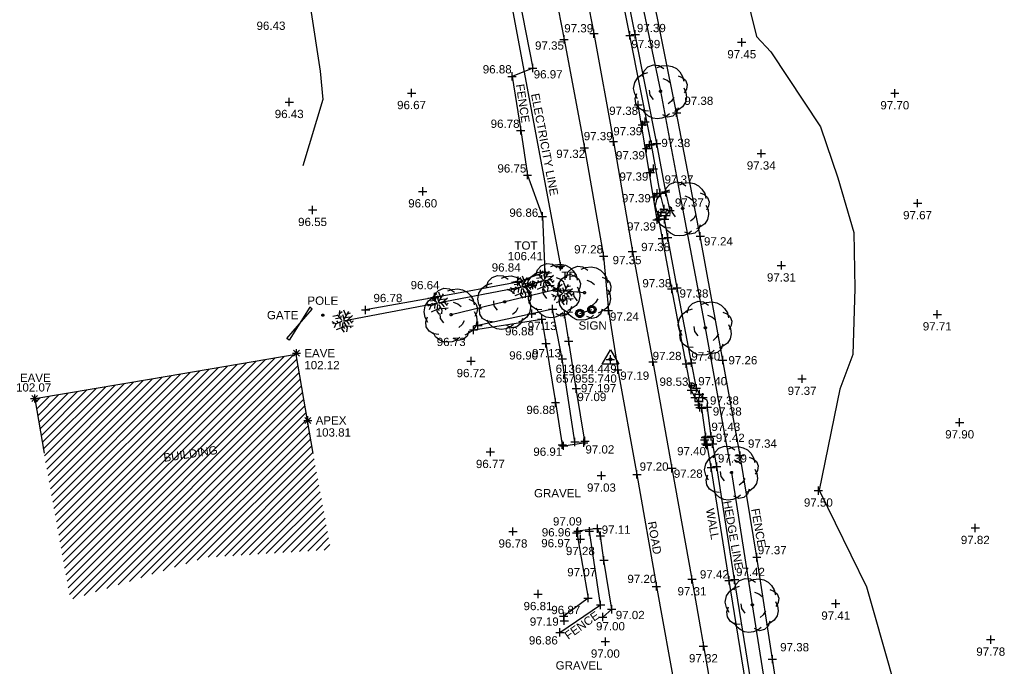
# Model space of a CAD drawing. Header units: metres. Extents: x 610185 to 614128, y 655663 to 660921.
# Tile 83 of 94: x 613581 to 613670, y 657928 to 657987. Entities that reach past the tile are written whole.
import ezdxf
from ezdxf.enums import TextEntityAlignment as Align

# ---------------------------------------------------------------- set-up
doc = ezdxf.new("R2010")
doc.units = ezdxf.units.M
doc.header["$MEASUREMENT"] = 0
doc.linetypes.add('CENTER', pattern=[50.8, 31.75, -6.35, 6.35, -6.35])
doc.linetypes.add('DASHED', pattern=[19.05, 12.7, -6.35])
for name, color, linetype in [('3D_FENCE_ELEVATION', 7, 'Continuous'), ('3D_FENCE_LINE', 7, 'FENCELINE1'), ('3D_FENCE_SYMBOL', 7, 'Continuous'), ('3D_WALL_ELEVATION', 7, 'Continuous'), ('3D_WALL_LINE', 7, 'Continuous'), ('3D_WALL_SYMBOL', 7, 'Continuous'), ('APEX_CODE', 251, 'Continuous'), ('APEX_ELEVATION', 251, 'Continuous'), ('APEX_SYMBOL', 251, 'Continuous'), ('BUILDING_HATCH', 252, 'Continuous'), ('BUILDING_LINE', 7, 'Continuous'), ('CONTOUR_ELEVATION', 56, 'Continuous'), ('CONTOUR_MJR', 34, 'Continuous'), ('CONTOUR_MNR', 53, 'Continuous'), ('CONTOUR_SYMBOL', 56, 'Continuous'), ('CONTROL_SYMBOL', 1, 'Continuous'), ('CONTROL_XYZ', 1, 'Continuous'), ('DETAIL', 251, 'Continuous'), ('DETAIL_DES', 250, 'Continuous'), ('FBED_ELEVATION', 255, 'Continuous'), ('FBED_LINE', 34, 'Continuous'), ('FBED_SYMBOL', 34, 'Continuous'), ('FENCE_LINE', 7, 'FENCELINE1'), ('FENCE_SYMBOL', 7, 'Continuous'), ('GATE_CODE', 251, 'Continuous'), ('GATE_SYMBOL', 251, 'Continuous'), ('HEDGE_LINE', 93, 'Continuous'), ('HEDGE_SYMBOL', 93, 'Continuous'), ('HELP_POINT', 250, 'Continuous'), ('METAL_SPOTHEIGHT_ELEVATION', 250, 'Continuous'), ('METAL_SPOTHEIGHT_SYMBOL', 250, 'Continuous'), ('OVERHEAD_WIRE_LINE', 20, 'OVERHEADWIRE'), ('OVERHEAD_WIRE_SYMBOL', 20, 'CENTER'), ('POLE_CODE', 251, 'Continuous'), ('POLE_SYMBOL', 251, 'Continuous'), ('ROAD_ELEVATION', 7, 'Continuous'), ('ROAD_LINE', 7, 'Continuous'), ('ROAD_SYMBOL', 7, 'Continuous'), ('SIGN_CODE', 251, 'Continuous'), ('SIGN_LINE', 251, 'Continuous'), ('SIGN_SYMBOL', 251, 'Continuous'), ('TELEGRAPH_POLE_CODE', 252, 'Continuous'), ('TELEGRAPH_POLE_SYMBOL', 252, 'Continuous'), ('TEXTS', 7, 'Continuous'), ('TOP_OF_TREE_CODE', 93, 'Continuous'), ('TOP_OF_TREE_SYMBOL', 93, 'Continuous'), ('TOP_OF_WALL_ELEVATION', 211, 'Continuous'), ('TOT_ELEVATION', 255, 'Continuous'), ('TREELINE_LINE', 93, 'DASHED'), ('TREELINE_SYMBOL', 93, 'Continuous'), ('UNDERSIDE_OF_EAVE_CODE', 252, 'Continuous'), ('UNDERSIDE_OF_EAVE_ELEVATION', 252, 'Continuous'), ('UNDERSIDE_OF_EAVE_SYMBOL', 252, 'Continuous'), ('WALL_TOP_SYMBOL', 211, 'Continuous'), ('WHITE_LINE_DASHED_ELEVATION', 254, 'Continuous'), ('WHITE_LINE_DASHED_LINE', 254, 'DASHED'), ('WHITE_LINE_DASHED_SYMBOL', 254, 'Continuous'), ('YELLOW_LINE_SOLID_ELEVATION', 41, 'Continuous'), ('YELLOW_LINE_SOLID_LINE', 41, 'Continuous'), ('YELLOW_LINE_SOLID_SYMBOL', 41, 'Continuous')]:
    doc.layers.add(name, color=color, linetype=linetype)
doc.styles.add('REGULAR', font='swissl.ttf')
doc.linetypes.add('FENCELINE1', pattern='A,6.35,-2.54,[133,ltypeshp.shx,S=2.54,R=0,X=-2.54,Y=0],-2.54,25.4', length=36.83)
doc.linetypes.add('OVERHEADWIRE', pattern='A,17,-1.387305,["OHW",REGULAR,S=1,R=0,X=0,Y=-0.5],-4.612695,17', length=40)

# ---------------------------------------------------------------- blocks, each defined once
blk = doc.blocks.new('S061')
at = {"color": 0, "linetype": 'Continuous'}
for p, q in [((-0.5, 0), (0.5, 0)), ((0, -0.5), (0, 0.5))]:
    blk.add_line(p, q, dxfattribs=at)
blk = doc.blocks.new('092')
at = {"color": 0, "linetype": 'Continuous'}
for p, q in [((-0.17, 0.18), (-0.15, 0.48)), ((0.14, 0.24), (0.04, 0.5)), ((-0.23, 0.25), (-0.46, 0.21)), ((-0.13, 0.13), (-0.34, 0.1)), ((-0.2, -0.08), (-0.28, 0.01)), ((-0.04, 0.03), (-0.26, 0.29)), ((-0.16, 0.35), (-0.04, 0.44)), ((-0.1, 0.1), (-0.09, 0.24)), ((0.05, 0.08), (-0.01, 0.28)), ((0.03, 0.05), (0.26, 0.43)), ((0.06, 0), (0.37, 0.07)), ((0.1, 0.17), (0.33, 0.2)), ((0.14, 0.02), (0.28, -0.16)), ((0.2, 0.33), (0.34, 0.37)), ((0.2, 0.04), (0.43, 0.25)), ((0.28, 0.05), (0.42, -0.1)), ((0.37, -0.05), (0.47, 0.01)), ((-0.32, -0.12), (-0.5, -0.03)), ((-0.4, -0.08), (-0.46, -0.13)), ((-0.32, -0.12), (-0.4, -0.3)), ((-0.05, -0.02), (-0.32, -0.12)), ((-0.04, -0.29), (-0.31, -0.4)), ((-0.14, -0.06), (-0.15, -0.24)), ((-0.01, -0.06), (-0.05, -0.36)), ((-0.05, -0.36), (0.05, -0.5)), ((-0.03, -0.21), (0.06, -0.33)), ((0.04, -0.05), (0.18, -0.3)), ((0.09, -0.14), (0.08, -0.25)), ((0.14, -0.23), (0.46, -0.21)), ((0.18, -0.3), (0.16, -0.48)), ((0.31, -0.22), (0.36, -0.3))]:
    blk.add_line(p, q, dxfattribs=at)
blk = doc.blocks.new('046')
at = {"color": 0}
for p, q in [((-0.5, 0), (-0.48, 0.13)), ((-0.48, -0.13), (-0.5, 0)), ((-0.48, 0.13), (-0.43, 0.25)), ((-0.43, 0.25), (-0.35, 0.35)), ((-0.35, 0.35), (-0.25, 0.43)), ((-0.25, 0.43), (-0.13, 0.48)), ((-0.13, 0.48), (0, 0.5)), ((-0.08, 0), (0.06, 0.06)), ((-0.08, 0), (-0.07, 0.03)), ((-0.07, -0.03), (-0.08, 0)), ((0.08, 0), (-0.08, 0)), ((0.06, -0.06), (-0.08, 0)), ((-0.07, 0.03), (-0.06, 0.06)), ((0, 0.08), (-0.06, -0.06)), ((-0.06, 0.06), (-0.03, 0.07)), ((0, -0.08), (-0.06, 0.06)), ((-0.06, 0.06), (0.06, 0.06)), ((-0.06, -0.06), (-0.06, 0.06)), ((-0.06, 0.06), (0.08, 0)), ((0.08, 0), (-0.06, -0.06)), ((-0.03, 0.07), (0, 0.08)), ((0, 0.5), (0.13, 0.48)), ((0, 0.08), (0.03, 0.07)), ((0, -0.08), (0, 0.08)), ((0.06, -0.06), (0, 0.08)), ((0.06, 0.06), (0, -0.08)), ((0.03, 0.07), (0.06, 0.06)), ((0.06, 0.06), (0.07, 0.03)), ((0.06, 0.06), (0.06, -0.06)), ((0.07, 0.03), (0.08, 0)), ((0.08, 0), (0.07, -0.03)), ((0.13, 0.48), (0.25, 0.43)), ((0.25, 0.43), (0.35, 0.35)), ((0.35, 0.35), (0.43, 0.25)), ((0.43, 0.25), (0.48, 0.13)), ((0.48, 0.13), (0.5, 0)), ((0.5, 0), (0.48, -0.13)), ((-0.43, -0.25), (-0.48, -0.13)), ((-0.35, -0.35), (-0.43, -0.25)), ((-0.25, -0.43), (-0.35, -0.35)), ((-0.13, -0.48), (-0.25, -0.43)), ((0, -0.5), (-0.13, -0.48)), ((-0.06, -0.06), (-0.07, -0.03)), ((-0.03, -0.07), (-0.06, -0.06)), ((-0.06, -0.06), (0.06, -0.06)), ((0, -0.08), (-0.03, -0.07)), ((0.03, -0.07), (0, -0.08)), ((0.13, -0.48), (0, -0.5)), ((0.06, -0.06), (0.03, -0.07)), ((0.07, -0.03), (0.06, -0.06)), ((0.25, -0.43), (0.13, -0.48)), ((0.35, -0.35), (0.25, -0.43)), ((0.43, -0.25), (0.35, -0.35)), ((0.48, -0.13), (0.43, -0.25))]:
    blk.add_line(p, q, dxfattribs=at)
blk = doc.blocks.new('GATE2')
at = {"color": 0, "linetype": 'Continuous'}
for p, q in [((-0.04, 0.5), (0.04, -0.5)), ((-0.04, -0.5), (0.04, 0.5)), ((0.04, 0.5), (-0.04, 0.5)), ((0.04, -0.5), (-0.04, -0.5))]:
    blk.add_line(p, q, dxfattribs=at)
blk = doc.blocks.new('019')
at = {"color": 0, "linetype": 'Continuous'}
for p, q in [((-0.33, 0.27), (-0.3, 0.37)), ((-0.3, 0.37), (-0.23, 0.44)), ((-0.23, 0.44), (-0.13, 0.48)), ((-0.13, 0.48), (-0.03, 0.47)), ((-0.06, 0.43), (0.02, 0.46)), ((-0.03, 0.47), (0.06, 0.41)), ((0.02, 0.46), (0.12, 0.47)), ((0.12, 0.47), (0.21, 0.45)), ((0.21, 0.45), (0.29, 0.41)), ((0.29, 0.41), (0.35, 0.35)), ((-0.47, 0.16), (-0.41, 0.25)), ((-0.41, 0.25), (-0.33, 0.31)), ((-0.33, 0.31), (-0.23, 0.34)), ((0.04, 0.23), (0.12, 0.2)), ((0.12, 0.2), (0.18, 0.15)), ((0.32, 0.28), (0.39, 0.25)), ((0.35, 0.35), (0.4, 0.27)), ((0.39, 0.25), (0.45, 0.2)), ((0.4, 0.27), (0.42, 0.18)), ((0.45, 0.2), (0.48, 0.12)), ((-0.49, 0.05), (-0.47, 0.16)), ((-0.47, -0.05), (-0.49, 0.05)), ((-0.19, -0.07), (-0.2, 0.02)), ((0.42, 0.06), (0.46, -0.02)), ((0.47, 0.04), (0.43, -0.03)), ((0.48, 0.12), (0.47, 0.04)), ((-0.42, -0.14), (-0.47, -0.05)), ((-0.46, -0.13), (-0.43, -0.04)), ((-0.45, -0.22), (-0.46, -0.13)), ((-0.13, -0.15), (-0.19, -0.07)), ((0.24, -0.11), (0.2, -0.18)), ((0.47, -0.11), (0.45, -0.2)), ((0.46, -0.02), (0.47, -0.11)), ((-0.4, -0.3), (-0.45, -0.22)), ((-0.32, -0.35), (-0.4, -0.3)), ((-0.28, -0.4), (-0.32, -0.33)), ((-0.22, -0.36), (-0.32, -0.35)), ((0.2, -0.18), (0.14, -0.23)), ((0.33, -0.33), (0.25, -0.37)), ((0.32, -0.3), (0.29, -0.39)), ((0.4, -0.28), (0.33, -0.33)), ((0.45, -0.2), (0.4, -0.28)), ((-0.22, -0.45), (-0.28, -0.4)), ((-0.14, -0.49), (-0.22, -0.45)), ((-0.06, -0.5), (-0.14, -0.49)), ((0.02, -0.49), (-0.06, -0.5)), ((0.1, -0.46), (0.02, -0.49)), ((0.13, -0.47), (0.04, -0.43)), ((0.16, -0.41), (0.1, -0.46)), ((0.22, -0.45), (0.13, -0.47)), ((0.29, -0.39), (0.22, -0.45))]:
    blk.add_line(p, q, dxfattribs=at)
blk = doc.blocks.new('S028')
at = {"color": 0, "linetype": 'Continuous'}
for p, q in [((-0.5, 0), (-0.48, 0.13)), ((-0.48, -0.13), (-0.5, 0)), ((-0.48, 0.13), (-0.43, 0.25)), ((-0.43, 0.25), (-0.35, 0.35)), ((-0.35, 0.35), (-0.25, 0.43)), ((-0.25, 0.43), (-0.13, 0.48)), ((-0.13, 0.48), (0, 0.5)), ((0, 0.5), (0.13, 0.48)), ((0.13, 0.48), (0.25, 0.43)), ((0.25, 0.43), (0.35, 0.35)), ((0.35, 0.35), (0.43, 0.25)), ((0.43, 0.25), (0.48, 0.13)), ((0.48, 0.13), (0.5, 0)), ((0.5, 0), (0.48, -0.13)), ((-0.43, -0.25), (-0.48, -0.13)), ((-0.35, -0.35), (-0.43, -0.25)), ((-0.25, -0.43), (-0.35, -0.35)), ((-0.13, -0.48), (-0.25, -0.43)), ((0, -0.5), (-0.13, -0.48)), ((0.13, -0.48), (0, -0.5)), ((0.25, -0.43), (0.13, -0.48)), ((0.35, -0.35), (0.25, -0.43)), ((0.43, -0.25), (0.35, -0.35)), ((0.48, -0.13), (0.43, -0.25))]:
    blk.add_line(p, q, dxfattribs=at)
blk = doc.blocks.new('S031')
at = {"color": 0}
for p, q in [((-0.5, 0), (-0.48, 0.13)), ((-0.48, -0.13), (-0.5, 0)), ((-0.48, 0.13), (-0.43, 0.25)), ((-0.43, 0.25), (-0.35, 0.35)), ((-0.35, 0.35), (-0.25, 0.43)), ((-0.3, 0), (-0.28, 0.11)), ((-0.28, -0.11), (-0.3, 0)), ((-0.28, 0.11), (-0.21, 0.21)), ((-0.25, 0.43), (-0.13, 0.48)), ((-0.21, 0.21), (-0.11, 0.28)), ((-0.13, 0.48), (0, 0.5)), ((-0.11, 0.28), (0, 0.3)), ((0, 0.5), (0.13, 0.48)), ((0, 0.3), (0.11, 0.28)), ((0.11, 0.28), (0.21, 0.21)), ((0.13, 0.48), (0.25, 0.43)), ((0.21, 0.21), (0.28, 0.11)), ((0.25, 0.43), (0.35, 0.35)), ((0.28, 0.11), (0.3, 0)), ((0.3, 0), (0.28, -0.11)), ((0.35, 0.35), (0.43, 0.25)), ((0.43, 0.25), (0.48, 0.13)), ((0.48, 0.13), (0.5, 0)), ((0.5, 0), (0.48, -0.13)), ((-0.43, -0.25), (-0.48, -0.13)), ((-0.35, -0.35), (-0.43, -0.25)), ((-0.25, -0.43), (-0.35, -0.35)), ((-0.21, -0.21), (-0.28, -0.11)), ((-0.13, -0.48), (-0.25, -0.43)), ((-0.11, -0.28), (-0.21, -0.21)), ((0, -0.5), (-0.13, -0.48)), ((0, -0.3), (-0.11, -0.28)), ((0.11, -0.28), (0, -0.3)), ((0.13, -0.48), (0, -0.5)), ((0.21, -0.21), (0.11, -0.28)), ((0.25, -0.43), (0.13, -0.48)), ((0.28, -0.11), (0.21, -0.21)), ((0.35, -0.35), (0.25, -0.43)), ((0.43, -0.25), (0.35, -0.35)), ((0.48, -0.13), (0.43, -0.25))]:
    blk.add_line(p, q, dxfattribs=at)
blk = doc.blocks.new('065')
at = {"color": 0, "linetype": 'Continuous'}
for p, q in [((-0.5, 0), (0.5, 0)), ((-0.35, -0.35), (0.35, 0.35)), ((-0.35, 0.35), (0.35, -0.35)), ((0, -0.5), (0, 0.5))]:
    blk.add_line(p, q, dxfattribs=at)
blk = doc.blocks.new('044')
at = {"color": 0, "linetype": 'Continuous'}
for p, q in [((-0.5, 0), (-0.48, 0.13)), ((-0.48, -0.13), (-0.5, 0)), ((-0.48, 0.13), (-0.43, 0.25)), ((-0.43, 0.25), (-0.35, 0.35)), ((-0.4, 0.03), (-0.37, 0.16)), ((-0.39, -0.1), (-0.4, 0.03)), ((-0.37, 0.16), (-0.29, 0.27)), ((-0.35, 0.35), (-0.25, 0.43)), ((-0.3, 0), (-0.28, 0.11)), ((-0.28, -0.11), (-0.3, 0)), ((-0.29, 0.27), (-0.19, 0.35)), ((-0.28, 0.11), (-0.21, 0.21)), ((-0.25, 0.43), (-0.13, 0.48)), ((-0.21, 0.21), (-0.11, 0.28)), ((-0.19, 0.35), (-0.07, 0.39)), ((-0.13, 0.48), (0, 0.5)), ((-0.11, 0.28), (0, 0.3)), ((-0.07, 0.39), (0.07, 0.39)), ((0, 0.5), (0.13, 0.48)), ((0, 0.3), (0.11, 0.28)), ((0.07, 0.39), (0.19, 0.35)), ((0.11, 0.28), (0.21, 0.21)), ((0.13, 0.48), (0.25, 0.43)), ((0.19, 0.35), (0.29, 0.27)), ((0.21, 0.21), (0.28, 0.11)), ((0.25, 0.43), (0.35, 0.35)), ((0.28, 0.11), (0.3, 0)), ((0.3, 0), (0.28, -0.11)), ((0.29, 0.27), (0.37, 0.16)), ((0.35, 0.35), (0.43, 0.25)), ((0.37, 0.16), (0.4, 0.03)), ((0.4, 0.03), (0.39, -0.1)), ((0.43, 0.25), (0.48, 0.13)), ((0.48, 0.13), (0.5, 0)), ((0.5, 0), (0.48, -0.13)), ((-0.43, -0.25), (-0.48, -0.13)), ((-0.35, -0.35), (-0.43, -0.25)), ((-0.33, -0.22), (-0.39, -0.1)), ((-0.25, -0.43), (-0.35, -0.35)), ((-0.25, -0.32), (-0.33, -0.22)), ((-0.21, -0.21), (-0.28, -0.11)), ((-0.13, -0.38), (-0.25, -0.32)), ((-0.13, -0.48), (-0.25, -0.43)), ((-0.11, -0.28), (-0.21, -0.21)), ((0, -0.4), (-0.13, -0.38)), ((0, -0.5), (-0.13, -0.48)), ((0, -0.3), (-0.11, -0.28)), ((0.11, -0.28), (0, -0.3)), ((0.13, -0.38), (0, -0.4)), ((0.13, -0.48), (0, -0.5)), ((0.21, -0.21), (0.11, -0.28)), ((0.25, -0.32), (0.13, -0.38)), ((0.25, -0.43), (0.13, -0.48)), ((0.28, -0.11), (0.21, -0.21)), ((0.33, -0.22), (0.25, -0.32)), ((0.35, -0.35), (0.25, -0.43)), ((0.39, -0.1), (0.33, -0.22)), ((0.43, -0.25), (0.35, -0.35)), ((0.48, -0.13), (0.43, -0.25))]:
    blk.add_line(p, q, dxfattribs=at)
blk = doc.blocks.new('042')
at = {"color": 0, "linetype": 'Continuous'}
for p, q in [((-0.5, 0), (-0.48, 0.13)), ((-0.48, -0.13), (-0.5, 0)), ((-0.5, 0), (0.5, 0)), ((-0.48, 0.13), (-0.43, 0.25)), ((-0.43, 0.25), (-0.35, 0.35)), ((-0.35, 0.35), (-0.25, 0.43)), ((-0.25, 0.43), (-0.13, 0.48)), ((-0.13, 0.48), (0, 0.5)), ((0, 0.5), (0.13, 0.48)), ((0, -0.5), (0, 0.5)), ((0.13, 0.48), (0.25, 0.43)), ((0.25, 0.43), (0.35, 0.35)), ((0.35, 0.35), (0.43, 0.25)), ((0.43, 0.25), (0.48, 0.13)), ((0.48, 0.13), (0.5, 0)), ((0.5, 0), (0.48, -0.13)), ((-0.43, -0.25), (-0.48, -0.13)), ((-0.35, -0.35), (-0.43, -0.25)), ((-0.25, -0.43), (-0.35, -0.35)), ((-0.13, -0.48), (-0.25, -0.43)), ((0, -0.5), (-0.13, -0.48)), ((0.13, -0.48), (0, -0.5)), ((0.25, -0.43), (0.13, -0.48)), ((0.35, -0.35), (0.25, -0.43)), ((0.43, -0.25), (0.35, -0.35)), ((0.48, -0.13), (0.43, -0.25))]:
    blk.add_line(p, q, dxfattribs=at)
blk = doc.blocks.new('HEDGE')
at = {"layer": 'TEXTS', "linetype": 'Continuous', "style": 'REGULAR'}
blk.add_text('HEDGE LINE', height=0.75, rotation=12.74869, dxfattribs=at).set_placement((-2.911, -0.968, 94.62))
blk = doc.blocks.new('FENCE')
at = {"layer": 'TEXTS', "linetype": 'Continuous', "style": 'REGULAR'}
blk.add_text('FENCE', height=0.75, rotation=27.42149, dxfattribs=at).set_placement((-1.37, -1.098, 94.62))
blk = doc.blocks.new('036')
at = {"color": 0, "linetype": 'Continuous'}
for p, q in [((-0.5, -0.29), (0, 0.58)), ((-0.08, 0), (0.06, 0.06)), ((-0.08, 0), (-0.07, 0.03)), ((-0.07, -0.03), (-0.08, 0)), ((0.08, 0), (-0.08, 0)), ((0.06, -0.06), (-0.08, 0)), ((-0.07, 0.03), (-0.06, 0.06)), ((0, 0.08), (-0.06, -0.06)), ((-0.06, 0.06), (-0.03, 0.07)), ((0, -0.08), (-0.06, 0.06)), ((-0.06, 0.06), (0.06, 0.06)), ((-0.06, -0.06), (-0.06, 0.06)), ((-0.06, 0.06), (0.08, 0)), ((0.08, 0), (-0.06, -0.06)), ((-0.03, 0.07), (0, 0.08)), ((0, 0.58), (0.5, -0.29)), ((0, 0.08), (0.03, 0.07)), ((0, -0.08), (0, 0.08)), ((0.06, -0.06), (0, 0.08)), ((0.06, 0.06), (0, -0.08)), ((0.03, 0.07), (0.06, 0.06)), ((0.06, 0.06), (0.07, 0.03)), ((0.06, 0.06), (0.06, -0.06)), ((0.07, 0.03), (0.08, 0)), ((0.08, 0), (0.07, -0.03)), ((0.5, -0.29), (-0.5, -0.29)), ((-0.06, -0.06), (-0.07, -0.03)), ((-0.03, -0.07), (-0.06, -0.06)), ((-0.06, -0.06), (0.06, -0.06)), ((0, -0.08), (-0.03, -0.07)), ((0.03, -0.07), (0, -0.08)), ((0.06, -0.06), (0.03, -0.07)), ((0.07, -0.03), (0.06, -0.06))]:
    blk.add_line(p, q, dxfattribs=at)

msp = doc.modelspace()

# ---------------------------------------------------------------- hatches: boundary and pattern name
at = {"layer": 'BUILDING_HATCH'}
h = msp.add_hatch(dxfattribs=at)
h.set_pattern_fill('ANSI31', color=256, scale=4)
h.paths.add_polyline_path([(613585.454, 657933.932), (613583.066, 657947.21), (613582.233, 657952.14), (613592.824, 657953.929), (613605.924, 657956.181), (613607.477, 657947.181), (613609.08, 657938.466), (613597.833, 657937.779)])
h.paths.add_polyline_path([(613593.802, 657946.187), (613598.814, 657946.935), (613598.639, 657948.108), (613593.627, 657947.36)], flags=24)

# ---------------------------------------------------------------- linework, layer by layer
at = {"layer": '3D_FENCE_LINE'}
for points in [[(613655.116, 657890.985, 97.315), (613653.644, 657900.282, 97.392), (613652.164, 657909.351, 97.392), (613650.642, 657918.893, 97.322), (613649.133, 657928.535, 97.379), (613647.725, 657937.78, 97.37), (613646.213, 657947.008, 97.339), (613644.637, 657955.671, 97.259), (613642.598, 657966.914, 97.237), (613640.444, 657978.108, 97.383), (613638.055, 657990.028, 97.335), (613635.899, 658000.162, 97.388), (613633.589, 658011.291, 97.301), (613631.355, 658022.049, 97.173), (613629.025, 658032.95, 97.046), (613626.846, 658043.668, 97.098), (613625.313, 658051.012, 96.989), (613624.768, 658054.036, 97.218)], [(613618.249, 658005.309, 96.874), (613619.542, 658005.021, 96.921), (613621.828, 658003.81, 96.86), (613623.172, 658002.83, 96.927), (613624.527, 657996.58, 96.906), (613626.147, 657988.663, 96.916), (613627.394, 657982.161, 96.968), (613625.52, 657981.403, 96.885)], [(613625.52, 657981.403, 96.885), (613626.304, 657976.507, 96.779), (613626.922, 657972.455, 96.746), (613628.27, 657968.71, 96.863), (613628.488, 657963.647, 96.751), (613626.05, 657962.746, 96.84), (613618.51, 657961.345, 96.642), (613612.241, 657960.215, 96.781)]]:
    msp.add_polyline3d(points, dxfattribs=at)
at = {"layer": '3D_WALL_LINE'}
for p, q in [((613643.107, 657948.695, 97.425), (613642.744, 657951.298, 97.376)), ((613643.598, 657948.764, 97.425), (613643.236, 657951.583, 97.376))]:
    msp.add_line(p, q, dxfattribs=at)
for points in [[(613642.478, 657951.923, 97.413), (613642.125, 657952.287, 97.4), (613641.775, 657952.946, 97.398), (613641.324, 657955.329, 97.4), (613640.01, 657962.12, 97.381), (613639.162, 657966.713, 97.379), (613638.84, 657968.497, 97.401), (613639.053, 657969.048, 97.356), (613639.317, 657969.369, 97.366), (613638.97, 657970.822, 97.373), (613638.157, 657975.224, 97.383), (613636.206, 657985.122, 97.391), (613634.183, 657995.229, 97.363), (613632.26, 658004.561, 97.316), (613630.368, 658013.779, 97.279), (613628.107, 658024.505, 97.248), (613626.075, 658033.775, 97.257), (613624.138, 658043.189, 97.168), (613622.891, 658048.404, 97.159), (613623.174, 658048.801, 97.184), (613623.993, 658049.136, 97.237)], [(613642.925, 657952.191, 97.413), (613642.532, 657952.588, 97.4), (613642.252, 657953.114, 97.398), (613641.815, 657955.423, 97.4), (613640.501, 657962.213, 97.381), (613639.654, 657966.802, 97.379), (613639.357, 657968.447, 97.401), (613639.491, 657968.793, 97.356), (613639.861, 657969.244, 97.366), (613639.46, 657970.925, 97.373), (613638.649, 657975.317, 97.383), (613636.697, 657985.22, 97.391), (613634.673, 657995.328, 97.363), (613632.749, 658004.661, 97.316), (613630.857, 658013.88, 97.279), (613628.596, 658024.61, 97.248), (613626.565, 658033.879, 97.257), (613624.627, 658043.297, 97.168), (613623.43, 658048.299, 97.159), (613623.497, 658048.393, 97.184), (613624.376, 658048.753, 97.252)], [(613642.744, 657951.298, 97.376), (613642.568, 657951.382, 97.382), (613642.434, 657951.613, 97.381), (613642.478, 657951.923, 97.413)], [(613643.236, 657951.583, 97.376), (613643.291, 657951.77, 97.382), (613643.209, 657952.024, 97.381), (613642.925, 657952.191, 97.413)], [(613643.221, 657947.978, 97.418), (613643.087, 657948.071, 97.405), (613642.985, 657948.428, 97.387), (613643.062, 657948.646, 97.408), (613643.107, 657948.695, 97.425)], [(613643.731, 657948.03, 97.417), (613643.809, 657948.177, 97.405), (613643.796, 657948.547, 97.387), (613643.656, 657948.732, 97.408), (613643.598, 657948.764, 97.425)], [(613646.701, 657926.497, 97.394), (613645.21, 657935.681, 97.419), (613643.599, 657945.921, 97.39), (613643.221, 657947.978, 97.418)], [(613647.195, 657926.577, 97.394), (613645.704, 657935.759, 97.419), (613644.092, 657946.005, 97.39), (613643.731, 657948.03, 97.417)]]:
    msp.add_polyline3d(points, dxfattribs=at)
at = {"layer": 'BUILDING_LINE'}
msp.add_polyline3d([(613607.477, 657947.181, 102.739), (613605.924, 657956.181, 101.91), (613592.824, 657953.929, 100.77), (613582.233, 657952.14, 101.664), (613583.066, 657947.21, 101.664)], dxfattribs=at)
at = {"layer": 'CONTOUR_MJR'}
msp.add_polyline3d([(613645.656, 657993.266, 97.5), (613647.689, 657985.019, 97.5), (613649.003, 657983.62, 97.5), (613653.5, 657976.834, 97.5), (613655.073, 657972.203, 97.5), (613656.521, 657967.259, 97.5), (613656.619, 657962.163, 97.5), (613656.437, 657956.165, 97.5), (613655.252, 657953.021, 97.5), (613653.389, 657943.873, 97.5), (613653.42, 657943.806, 97.5), (613657.672, 657935.086, 97.5), (613658.354, 657932.769, 97.5), (613660.209, 657926.18, 97.5)], dxfattribs=at)
at = {"layer": 'CONTOUR_MNR'}
msp.add_polyline3d([(613602.909, 658004.385, 96.5), (613604.107, 658004.228, 96.5), (613605.614, 658003.971, 96.5), (613606.055, 658001.83, 96.5), (613606.381, 657996.763, 96.5), (613607.08, 657994.06, 96.5), (613607.237, 657987.602, 96.5), (613608.101, 657981.876, 96.5), (613608.363, 657979.307, 96.5), (613606.558, 657973.3, 96.5)], dxfattribs=at)
at = {"layer": 'FBED_LINE'}
for points in [[(613622.023, 657958.403, 96.726), (613628.215, 657959.37, 96.881), (613628.595, 657957.178, 96.902), (613629.466, 657951.818, 96.885), (613630.078, 657947.99, 96.86), (613630.201, 657947.892, 96.907), (613632.028, 657948.171, 97.021), (613632.129, 657948.321, 97.041), (613631.351, 657953.085, 97.091), (613630.666, 657957.384, 97.132), (613630.273, 657959.853, 97.132)], [(613633.749, 657932.36, 96.998), (613634.57, 657933.064, 97.02), (613633.861, 657937.513, 97.07), (613633.539, 657939.737, 97.115), (613633.26, 657940.384, 97.094), (613631.503, 657940.148, 96.968), (613631.387, 657940.004, 96.956), (613632.414, 657934.084, 96.872), (613630.207, 657932.425, 96.858)]]:
    msp.add_polyline3d(points, dxfattribs=at)
at = {"layer": 'FENCE_LINE'}
for points in [[(613631.229, 657948.244, 97.971), (613630.079, 657955.781, 98.405), (613629.196, 657960.292, 97.929), (613627.316, 657959.878, 98.452), (613622.433, 657958.803, 98.452)], [(613629.865, 657930.96, 98.392), (613633.558, 657933.458, 98.192), (613632.54, 657940.144, 97.642)]]:
    msp.add_polyline3d(points, dxfattribs=at)
at = {"layer": 'HEDGE_LINE'}
msp.add_polyline3d([(613630.136, 657961.674, 96.747), (613628.412, 657962.882, 96.761), (613626.39, 657962.287, 96.825), (613618.792, 657960.824, 96.649), (613610.191, 657959.207, 96.537)], dxfattribs=at)
at = {"layer": 'OVERHEAD_WIRE_LINE'}
msp.add_polyline3d([(613583.133, 658216.181, 104.786), (613586.327, 658183.366, 104.743), (613594.133, 658144.703, 103.779), (613601.749, 658110.789, 103.833), (613609.593, 658077.202, 103.115), (613616.142, 658046.632, 102.69), (613619.427, 658020.23, 103.616), (613629.908, 657964.178, 103.487)], dxfattribs=at)
at = {"layer": 'ROAD_LINE'}
msp.add_polyline3d([(613616.298, 658052.473, 97.029), (613618.505, 658042.456, 97.067), (613620.292, 658033.229, 97.14), (613622.134, 658023.427, 97.106), (613623.442, 658016.621, 97.08), (613624.528, 658011.076, 97.139), (613626.265, 658004.168, 97.208), (613628.348, 657994.53, 97.322), (613630.246, 657984.759, 97.35), (613632.089, 657974.93, 97.318), (613633.821, 657965.095, 97.284), (613634.265, 657960.174, 97.245), (613635.114, 657954.789, 97.191), (613636.849, 657945.295, 97.198), (613638.615, 657935.138, 97.2), (613640.4, 657925.274, 97.172)], dxfattribs=at)
at = {"layer": 'SIGN_LINE'}
msp.add_line((613631.666, 657959.904, 97.15), (613632.763, 657960.247, 97.166), dxfattribs=at)
at = {"layer": 'TREELINE_LINE'}
for points in [[(613625.046, 658046.946, 97.05), (613626.798, 658038.778, 97.049), (613629.362, 658026.444, 97.072), (613631.99, 658014.41, 97.258), (613634.2, 658003.081, 97.35), (613636.557, 657991.738, 97.313), (613638.997, 657980.059, 97.312), (613640.998, 657969.428, 97.154), (613643.052, 657958.605, 97.232), (613645.438, 657945.466, 97.257), (613647.314, 657933.469, 97.279), (613648.927, 657923.344, 97.308), (613650.803, 657911.343, 97.286), (613652.587, 657900.285, 97.356), (613653.831, 657892.826, 97.305)], [(613632.097, 657961.781, 99.12), (613629.327, 657962.017, 98.046), (613624.855, 657960.949, 98.851), (613619.992, 657959.787, 98.851)]]:
    msp.add_polyline3d(points, dxfattribs=at)
at = {"layer": 'WHITE_LINE_DASHED_LINE'}
msp.add_polyline3d([(613607.66, 658103.293, 96.912), (613607.735, 658103.03, 96.907), (613609.92, 658093.683, 96.887), (613612.211, 658083.693, 96.888), (613614.465, 658073.407, 96.919), (613616.643, 658063.185, 96.996), (613618.832, 658053.135, 97.082), (613621.038, 658042.85, 97.14), (613622.938, 658033.878, 97.179), (613625.011, 658024.155, 97.184), (613627.086, 658014.483, 97.237), (613629.144, 658004.534, 97.3), (613631.009, 657995.195, 97.345), (613632.95, 657985.283, 97.386), (613634.723, 657975.491, 97.394), (613636.444, 657965.533, 97.346), (613638.302, 657955.52, 97.284), (613640.022, 657945.851, 97.277), (613641.843, 657935.781, 97.311), (613643.54, 657925.93, 97.288)], dxfattribs=at)
at = {"layer": 'YELLOW_LINE_SOLID_LINE'}
for p, q in [((613638.671, 657968.393, 97.388), (613636.963, 657978.823, 97.383)), ((613637.341, 657977.011, 97.387), (613637.59, 657977.292, 97.39)), ((613637.732, 657974.873, 97.39), (613638.003, 657975.196, 97.392)), ((613638.078, 657972.689, 97.392), (613638.343, 657973.033, 97.392)), ((613638.447, 657970.482, 97.391), (613638.691, 657970.791, 97.383))]:
    msp.add_line(p, q, dxfattribs=at)

# ---------------------------------------------------------------- block references
at = {"layer": '3D_FENCE_SYMBOL', "xscale": 0.75, "yscale": 0.75, "zscale": 0.75}
for p in [(613627.394, 657982.161, 96.968), (613625.52, 657981.403, 96.885), (613640.444, 657978.108, 97.383), (613626.304, 657976.507, 96.779), (613626.922, 657972.455, 96.746), (613628.27, 657968.71, 96.863), (613642.598, 657966.914, 97.237), (613628.488, 657963.647, 96.751), (613626.05, 657962.746, 96.84), (613618.51, 657961.345, 96.642), (613612.241, 657960.215, 96.781), (613644.637, 657955.671, 97.259), (613646.213, 657947.008, 97.339), (613647.725, 657937.78, 97.37), (613649.133, 657928.535, 97.379)]:
    msp.add_blockref('S061', p, dxfattribs=at)
at = {"layer": '3D_WALL_SYMBOL', "xscale": 0.75, "yscale": 0.75, "zscale": 0.75}
for p in [(613636.206, 657985.122, 97.391), (613636.697, 657985.22, 97.391), (613636.697, 657985.22, 97.391), (613638.157, 657975.224, 97.383), (613638.649, 657975.317, 97.383), (613638.649, 657975.317, 97.383), (613638.97, 657970.822, 97.373), (613639.46, 657970.925, 97.373), (613639.46, 657970.925, 97.373), (613638.84, 657968.497, 97.401), (613639.053, 657969.048, 97.356), (613639.317, 657969.369, 97.366), (613639.491, 657968.793, 97.356), (613639.491, 657968.793, 97.356), (613639.861, 657969.244, 97.366), (613639.861, 657969.244, 97.366), (613639.357, 657968.447, 97.401), (613639.357, 657968.447, 97.401), (613639.162, 657966.713, 97.379), (613639.654, 657966.802, 97.379), (613639.654, 657966.802, 97.379), (613640.01, 657962.12, 97.381), (613640.501, 657962.213, 97.381), (613640.501, 657962.213, 97.381), (613641.324, 657955.329, 97.4), (613641.815, 657955.423, 97.4), (613641.815, 657955.423, 97.4), (613641.775, 657952.946, 97.398), (613642.252, 657953.114, 97.398), (613642.252, 657953.114, 97.398), (613642.532, 657952.588, 97.4), (613642.532, 657952.588, 97.4), (613642.125, 657952.287, 97.4), (613642.434, 657951.613, 97.381), (613642.477, 657951.934, 97.409), (613642.478, 657951.923, 97.413), (613642.832, 657952.287, 97.409), (613642.832, 657952.287, 97.409), (613642.568, 657951.382, 97.382), (613642.744, 657951.298, 97.376), (613642.746, 657951.325, 97.378), (613643.242, 657951.392, 97.378), (613642.985, 657948.428, 97.387), (613643.062, 657948.646, 97.408), (613643.087, 657948.071, 97.405), (613643.099, 657948.688, 97.428), (613643.107, 657948.695, 97.425), (613643.206, 657947.956, 97.417), (613643.221, 657947.978, 97.418), (613643.594, 657948.754, 97.428), (613643.713, 657948.069, 97.418), (613643.599, 657945.921, 97.39), (613644.092, 657946.005, 97.39), (613645.21, 657935.681, 97.419), (613645.704, 657935.759, 97.419)]:
    msp.add_blockref('S061', p, dxfattribs=at)
at = {"layer": 'APEX_SYMBOL', "xscale": 0.75, "yscale": 0.75, "zscale": 0.75}
msp.add_blockref('065', (613607, 657950.193, 103.812), dxfattribs=at)
at = {"layer": 'CONTOUR_SYMBOL', "xscale": 0.75, "yscale": 0.75, "zscale": 0.75}
for p in [(613646.359, 657984.501, 97.453), (613616.405, 657979.893, 96.673), (613660.242, 657979.874, 97.699), (613605.307, 657979.083, 96.434), (613648.126, 657974.41, 97.341), (613617.416, 657970.976, 96.605), (613662.306, 657969.904, 97.665), (613607.426, 657969.289, 96.546), (613649.953, 657964.254, 97.312), (613664.092, 657959.818, 97.71), (613651.83, 657953.966, 97.373), (613666.125, 657950.019, 97.903), (613653.307, 657943.833, 97.497), (613667.543, 657940.438, 97.825), (613631.72, 657939.437, 97.276), (613654.887, 657933.575, 97.408), (613630.259, 657932.012, 97.192), (613668.944, 657930.306, 97.78)]:
    msp.add_blockref('S061', p, dxfattribs=at)
at = {"layer": 'CONTROL_SYMBOL', "xscale": 1.5, "yscale": 1.5, "zscale": 1.5}
msp.add_blockref('036', (613634.449, 657955.74, 97.197), dxfattribs=at)
at = {"layer": 'DETAIL'}
for name, p, rotation in [('HEDGE', (613645.494, 657939.884), 267.2560994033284), ('FENCE', (613631.827, 657931.552), 8.050716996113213)]:
    msp.add_blockref(name, p, dxfattribs=dict(at, rotation=rotation))
at = {"layer": 'FBED_SYMBOL', "xscale": 0.75, "yscale": 0.75, "zscale": 0.75}
for p in [(613630.273, 657959.853, 97.132), (613628.215, 657959.37, 96.881), (613622.023, 657958.403, 96.726), (613628.595, 657957.178, 96.902), (613630.666, 657957.384, 97.132), (613631.351, 657953.085, 97.091), (613629.466, 657951.818, 96.885), (613630.078, 657947.99, 96.86), (613632.028, 657948.171, 97.021), (613632.129, 657948.321, 97.041), (613630.201, 657947.892, 96.907), (613631.387, 657940.004, 96.956), (613631.503, 657940.148, 96.968), (613633.26, 657940.384, 97.094), (613633.539, 657939.737, 97.115), (613633.861, 657937.513, 97.07), (613632.414, 657934.084, 96.872), (613634.57, 657933.064, 97.02), (613630.207, 657932.425, 96.858), (613633.749, 657932.36, 96.998)]:
    msp.add_blockref('S061', p, dxfattribs=at)
at = {"layer": 'FENCE_SYMBOL', "xscale": 0.75, "yscale": 0.75, "zscale": 0.75}
for p in [(613627.316, 657959.878, 98.452), (613629.196, 657960.292, 97.929), (613622.433, 657958.803, 98.452), (613630.079, 657955.781, 98.405), (613631.229, 657948.244, 97.971), (613632.54, 657940.144, 97.642), (613633.558, 657933.458, 98.192), (613629.865, 657930.96, 98.392)]:
    msp.add_blockref('S061', p, dxfattribs=at)
at = {"layer": 'GATE_SYMBOL', "xscale": 3.5, "yscale": 3.5, "zscale": 3.5, "rotation": 323.6087325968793}
msp.add_blockref('GATE2', (613606.238, 657958.966, 96.513), dxfattribs=at)
at = {"layer": 'HEDGE_SYMBOL', "xscale": 2, "yscale": 2, "zscale": 2}
for p in [(613628.412, 657962.882, 96.761), (613626.39, 657962.287, 96.825), (613630.136, 657961.674, 96.747), (613618.792, 657960.824, 96.649), (613610.191, 657959.207, 96.537)]:
    msp.add_blockref('092', p, dxfattribs=at)
at = {"layer": 'HELP_POINT', "xscale": 0.75, "yscale": 0.75, "zscale": 0.75}
msp.add_blockref('S061', (613634.445, 657955.737, 97.171), dxfattribs=at)
at = {"layer": 'METAL_SPOTHEIGHT_SYMBOL', "xscale": 0.75, "yscale": 0.75, "zscale": 0.75}
for p in [(613621.806, 657955.578, 96.722), (613623.555, 657947.333, 96.767), (613633.631, 657945.189, 97.027), (613625.606, 657940.117, 96.783), (613627.877, 657934.44, 96.807), (613633.984, 657930.13, 96.997)]:
    msp.add_blockref('S061', p, dxfattribs=at)
at = {"layer": 'OVERHEAD_WIRE_SYMBOL', "xscale": 0.75, "yscale": 0.75, "zscale": 0.75}
msp.add_blockref('S061', (613629.908, 657964.178, 103.487), dxfattribs=at)
at = {"layer": 'POLE_SYMBOL', "xscale": 0.2, "yscale": 0.2, "zscale": 0.2}
msp.add_blockref('046', (613608.358, 657959.739, 96.555), dxfattribs=at)
at = {"layer": 'ROAD_SYMBOL', "xscale": 0.75, "yscale": 0.75, "zscale": 0.75}
for p in [(613630.246, 657984.759, 97.35), (613632.089, 657974.93, 97.318), (613633.821, 657965.095, 97.284), (613634.265, 657960.174, 97.245), (613635.114, 657954.789, 97.191), (613636.849, 657945.295, 97.198), (613638.615, 657935.138, 97.2)]:
    msp.add_blockref('S061', p, dxfattribs=at)
at = {"layer": 'SIGN_SYMBOL', "xscale": 0.75, "yscale": 0.75, "zscale": 0.75}
for p in [(613631.666, 657959.904, 97.15), (613632.763, 657960.247, 97.166)]:
    msp.add_blockref('044', p, dxfattribs=at)
at = {"layer": 'TELEGRAPH_POLE_SYMBOL', "xscale": 0.3, "yscale": 0.3, "zscale": 0.3}
msp.add_blockref('S031', (613629.953, 657964.086, 101.718), dxfattribs=at)
at = {"layer": 'TEXTS', "rotation": 251.0958048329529}
msp.add_blockref('FENCE', (613626.463, 657979.003), dxfattribs=at)
at = {"layer": 'TOP_OF_TREE_SYMBOL', "xscale": 0.75, "yscale": 0.75, "zscale": 0.75}
msp.add_blockref('065', (613627.404, 657962.469, 106.411), dxfattribs=at)
at = {"layer": 'TREELINE_SYMBOL'}
for name, p, xscale, yscale, zscale in [('019', (613638.997, 657980.059, 97.312), 5, 5, 5), ('S028', (613638.997, 657980.059, 97.312), 0.2, 0.2, 0.2), ('019', (613640.998, 657969.428, 97.154), 5, 5, 5), ('S028', (613640.998, 657969.428, 97.154), 0.2, 0.2, 0.2), ('019', (613629.327, 657962.017, 98.046), 5, 5, 5), ('019', (613632.097, 657961.781, 99.12), 5, 5, 5), ('019', (613624.855, 657960.949, 98.851), 5, 5, 5), ('019', (613619.992, 657959.787, 98.851), 5, 5, 5), ('S028', (613629.327, 657962.017, 98.046), 0.2, 0.2, 0.2), ('S028', (613632.097, 657961.781, 99.12), 0.2, 0.2, 0.2), ('S028', (613624.855, 657960.949, 98.851), 0.2, 0.2, 0.2), ('019', (613643.052, 657958.605, 97.232), 5, 5, 5), ('S028', (613619.992, 657959.787, 98.851), 0.2, 0.2, 0.2), ('S028', (613643.052, 657958.605, 97.232), 0.2, 0.2, 0.2), ('019', (613645.438, 657945.466, 97.257), 5, 5, 5), ('S028', (613645.438, 657945.466, 97.257), 0.2, 0.2, 0.2), ('019', (613647.314, 657933.469, 97.279), 5, 5, 5), ('S028', (613647.314, 657933.469, 97.279), 0.2, 0.2, 0.2)]:
    msp.add_blockref(name, p, dxfattribs=dict(at, xscale=xscale, yscale=yscale, zscale=zscale))
at = {"layer": 'UNDERSIDE_OF_EAVE_SYMBOL', "xscale": 0.75, "yscale": 0.75, "zscale": 0.75}
for p in [(613605.968, 657956.299, 102.123), (613582.226, 657952.186, 102.065)]:
    msp.add_blockref('065', p, dxfattribs=at)
at = {"layer": 'WALL_TOP_SYMBOL', "xscale": 0.5, "yscale": 0.5, "zscale": 0.5}
msp.add_blockref('042', (613641.817, 657953.37, 98.53), dxfattribs=at)
at = {"layer": 'WHITE_LINE_DASHED_SYMBOL', "xscale": 0.75, "yscale": 0.75, "zscale": 0.75}
for p in [(613632.95, 657985.283, 97.386), (613634.723, 657975.491, 97.394), (613636.444, 657965.533, 97.346), (613638.302, 657955.52, 97.284), (613640.022, 657945.851, 97.277), (613641.843, 657935.781, 97.311), (613642.881, 657929.701, 97.319)]:
    msp.add_blockref('S061', p, dxfattribs=at)
at = {"layer": 'YELLOW_LINE_SOLID_SYMBOL', "xscale": 0.75, "yscale": 0.75, "zscale": 0.75}
for p in [(613636.963, 657978.823, 97.383), (613637.341, 657977.011, 97.387), (613637.59, 657977.292, 97.39), (613637.732, 657974.873, 97.39), (613638.003, 657975.196, 97.392), (613638.343, 657973.033, 97.392), (613638.078, 657972.689, 97.392), (613638.447, 657970.482, 97.391), (613638.691, 657970.791, 97.383), (613638.671, 657968.393, 97.388)]:
    msp.add_blockref('S061', p, dxfattribs=at)

# ---------------------------------------------------------------- texts
at = {"layer": '3D_FENCE_ELEVATION', "style": 'REGULAR'}
for s, p in [('96.88', (613622.866, 657981.675, 96.884)), ('96.97', (613627.486, 657981.221, 96.968)), ('97.38', (613641.154, 657978.818, 97.383)), ('96.78', (613623.58, 657976.736, 96.779)), ('96.75', (613624.198, 657972.683, 96.746)), ('96.86', (613625.277, 657968.669, 96.863)), ('97.24', (613642.931, 657966.066, 97.237)), ('96.84', (613623.678, 657963.698, 96.84)), ('96.64', (613616.322, 657962.098, 96.642)), ('96.78', (613612.951, 657960.925, 96.781)), ('97.26', (613645.152, 657955.281, 97.259)), ('97.34', (613646.923, 657947.718, 97.339)), ('97.37', (613647.811, 657938.054, 97.37)), ('97.38', (613649.843, 657929.245, 97.379))]:
    msp.add_text(s, height=0.75, dxfattribs=at).set_placement(p)
at = {"layer": '3D_WALL_ELEVATION', "style": 'REGULAR'}
for s, p in [('97.39', (613636.848, 657985.419, 97.391)), ('97.39', (613636.346, 657983.969, 97.391)), ('97.38', (613639.067, 657974.994, 97.383)), ('97.38', (613639.067, 657974.994, 97.383)), ('97.37', (613639.357, 657971.681, 97.373)), ('97.37', (613640.294, 657969.586, 97.366)), ('97.37', (613640.294, 657969.586, 97.366)), ('97.38', (613637.236, 657965.555, 97.379)), ('97.38', (613637.344, 657962.265, 97.381)), ('97.38', (613640.714, 657961.337, 97.381)), ('97.38', (613640.714, 657961.337, 97.381)), ('97.40', (613641.783, 657955.63, 97.4)), ('97.40', (613642.41, 657953.377, 97.398)), ('97.38', (613643.477, 657951.627, 97.378)), ('97.38', (613643.733, 657950.635, 97.376)), ('97.43', (613643.604, 657949.241, 97.428)), ('97.42', (613644.007, 657948.241, 97.418)), ('97.40', (613640.496, 657947.036, 97.405)), ('97.39', (613644.201, 657946.375, 97.39)), ('97.42', (613645.839, 657936.074, 97.419)), ('97.42', (613642.561, 657935.856, 97.419))]:
    msp.add_text(s, height=0.75, dxfattribs=at).set_placement(p)
at = {"layer": 'APEX_CODE', "style": 'REGULAR'}
msp.add_text('APEX', height=0.75, dxfattribs=at).set_placement((613607.71, 657950.193, 103.812), align=Align.MIDDLE_LEFT)
at = {"layer": 'APEX_ELEVATION', "style": 'REGULAR'}
msp.add_text('103.81', height=0.75, dxfattribs=at).set_placement((613607.71, 657949.483, 103.812), align=Align.TOP_LEFT)
at = {"layer": 'CONTOUR_ELEVATION', "style": 'REGULAR'}
for s, p in [('96.43', (613603.653, 657986.376, 96.425)), ('97.45', (613646.359, 657983.791, 97.453)), ('96.67', (613616.405, 657979.183, 96.673)), ('97.70', (613660.242, 657979.164, 97.699)), ('96.43', (613605.307, 657978.373, 96.434)), ('97.34', (613648.126, 657973.7, 97.341)), ('96.60', (613617.416, 657970.266, 96.605)), ('97.67', (613662.306, 657969.194, 97.665)), ('96.55', (613607.426, 657968.579, 96.546)), ('97.31', (613649.953, 657963.544, 97.312)), ('97.71', (613664.092, 657959.108, 97.71)), ('97.37', (613651.83, 657953.256, 97.373)), ('97.90', (613666.125, 657949.309, 97.903)), ('97.50', (613653.307, 657943.123, 97.497)), ('97.82', (613667.543, 657939.728, 97.825)), ('97.28', (613631.72, 657938.727, 97.276)), ('97.19', (613628.444, 657932.32, 97.192)), ('97.41', (613654.887, 657932.865, 97.408)), ('97.78', (613668.944, 657929.596, 97.78))]:
    msp.add_text(s, height=0.75, dxfattribs=at).set_placement(p, align=Align.TOP_CENTER)
at = {"layer": 'CONTROL_XYZ', "style": 'REGULAR'}
msp.add_text('613634.449', height=0.75, dxfattribs=at).set_placement((613635.012, 657954.505, 97.197), align=Align.RIGHT)
msp.add_text('657955.740', height=0.75, dxfattribs=at).set_placement((613635.025, 657953.996, 97.197), align=Align.MIDDLE_RIGHT)
msp.add_text('97.197', height=0.75, dxfattribs=at).set_placement((613634.975, 657953.492, 97.197), align=Align.TOP_RIGHT)
at = {"layer": 'DETAIL_DES', "style": 'REGULAR'}
for p in [(613627.516, 657943.594, 97.027), (613629.475, 657927.97, 96.997)]:
    msp.add_text('GRAVEL', height=0.75, dxfattribs=at).set_placement(p, align=Align.MIDDLE_LEFT)
at = {"layer": 'FBED_ELEVATION', "style": 'REGULAR'}
for s, p in [('97.13', (613629.563, 657959.143, 97.132)), ('96.88', (613627.505, 657958.66, 96.881)), ('96.73', (613621.313, 657957.693, 96.726)), ('96.90', (613627.885, 657956.468, 96.902)), ('97.13', (613629.956, 657956.674, 97.132)), ('97.09', (613634.07, 657952.697, 97.091)), ('96.88', (613629.441, 657951.529, 96.885)), ('96.91', (613630.073, 657947.734, 96.907)), ('97.02', (613634.798, 657947.941, 97.021)), ('97.09', (613631.854, 657941.412, 97.094)), ('96.96', (613630.84, 657940.42, 96.956)), ('97.11', (613636.276, 657940.663, 97.115)), ('96.97', (613630.793, 657939.438, 96.968)), ('97.07', (613633.151, 657936.803, 97.07)), ('96.87', (613631.704, 657933.374, 96.872)), ('97.02', (613637.552, 657932.918, 97.02)), ('97.00', (613635.759, 657931.897, 96.998)), ('96.86', (613629.672, 657930.618, 96.858))]:
    msp.add_text(s, height=0.75, dxfattribs=at).set_placement(p, align=Align.TOP_RIGHT)
at = {"layer": 'GATE_CODE', "style": 'REGULAR'}
msp.add_text('GATE', height=0.75, dxfattribs=at).set_placement((613604.714, 657959.373, 96.513), align=Align.CENTER)
at = {"layer": 'METAL_SPOTHEIGHT_ELEVATION', "style": 'REGULAR'}
for s, p in [('96.72', (613621.806, 657954.868, 96.722)), ('96.77', (613623.555, 657946.623, 96.767)), ('97.03', (613633.631, 657944.479, 97.027)), ('96.78', (613625.606, 657939.407, 96.783)), ('96.81', (613627.877, 657933.73, 96.807)), ('97.00', (613633.984, 657929.42, 96.997))]:
    msp.add_text(s, height=0.75, dxfattribs=at).set_placement(p, align=Align.TOP_CENTER)
at = {"layer": 'POLE_CODE', "style": 'REGULAR'}
msp.add_text('POLE', height=0.75, dxfattribs=at).set_placement((613608.358, 657960.686, 96.555), align=Align.CENTER)
at = {"layer": 'ROAD_ELEVATION', "style": 'REGULAR'}
for s, p in [('97.35', (613627.604, 657983.831, 97.35)), ('97.32', (613629.529, 657974.007, 97.318)), ('97.28', (613631.152, 657965.341, 97.284)), ('97.24', (613634.404, 657959.244, 97.245)), ('97.19', (613635.338, 657953.882, 97.191)), ('97.20', (613637.095, 657945.635, 97.198)), ('97.20', (613635.985, 657935.443, 97.2))]:
    msp.add_text(s, height=0.75, dxfattribs=at).set_placement(p)
at = {"layer": 'SIGN_CODE', "style": 'REGULAR'}
msp.add_text('SIGN', height=0.75, dxfattribs=at).set_placement((613632.834, 657958.433, 97.166), align=Align.CENTER)
at = {"layer": 'TELEGRAPH_POLE_CODE', "style": 'REGULAR'}
msp.add_text('TP', height=0.75, dxfattribs=at).set_placement((613630.007, 657963.311, 101.718), align=Align.MIDDLE_LEFT)
at = {"layer": 'TEXTS', "style": 'REGULAR'}
for s, rotation, p in [('ELECTRICITY LINE', 280.69182, (613627.241, 657979.791, 94.62)), ('BUILDING', 8.4891, (613593.965, 657946.433, 94.62)), ('WALL', 280.00478, (613643.096, 657942.143, 94.62)), ('FENCE', 280.00478, (613647.21, 657942.143, 94.62)), ('ROAD', 280.00478, (613637.825, 657940.971, 94.62))]:
    msp.add_text(s, height=0.75, rotation=rotation, dxfattribs=at).set_placement(p)
at = {"layer": 'TOP_OF_TREE_CODE', "style": 'REGULAR'}
msp.add_text('TOT', height=0.75, dxfattribs=at).set_placement((613626.788, 657965.69, 106.411), align=Align.CENTER)
at = {"layer": 'TOP_OF_WALL_ELEVATION', "style": 'REGULAR'}
msp.add_text('98.53', height=0.75, dxfattribs=at).set_placement((613640.21, 657953.337, 98.53), align=Align.CENTER)
at = {"layer": 'TOT_ELEVATION', "style": 'REGULAR'}
msp.add_text('106.41', height=0.75, dxfattribs=at).set_placement((613626.731, 657965.478, 106.411), align=Align.TOP_CENTER)
at = {"layer": 'UNDERSIDE_OF_EAVE_CODE', "style": 'REGULAR'}
for p in [(613606.678, 657956.299, 102.123), (613580.879, 657954.064, 102.065)]:
    msp.add_text('EAVE', height=0.75, dxfattribs=at).set_placement(p, align=Align.MIDDLE_LEFT)
at = {"layer": 'UNDERSIDE_OF_EAVE_ELEVATION', "style": 'REGULAR'}
for s, p in [('102.12', (613606.678, 657955.589, 102.123)), ('102.07', (613580.524, 657953.566, 102.065))]:
    msp.add_text(s, height=0.75, dxfattribs=at).set_placement(p, align=Align.TOP_LEFT)
at = {"layer": 'WHITE_LINE_DASHED_ELEVATION', "style": 'REGULAR'}
for s, p in [('97.39', (613631.567, 657986.147, 97.386)), ('97.39', (613633.337, 657976.365, 97.394)), ('97.35', (613635.951, 657965.118, 97.346)), ('97.28', (613639.587, 657956.417, 97.284)), ('97.28', (613641.506, 657945.743, 97.277)), ('97.31', (613641.843, 657935.071, 97.311)), ('97.32', (613642.881, 657928.991, 97.319))]:
    msp.add_text(s, height=0.75, dxfattribs=at).set_placement(p, align=Align.TOP_CENTER)
at = {"layer": 'YELLOW_LINE_SOLID_ELEVATION', "style": 'REGULAR'}
for s, p in [('97.38', (613635.645, 657978.662, 97.383)), ('97.39', (613636.016, 657976.812, 97.39)), ('97.39', (613636.26, 657974.623, 97.39)), ('97.39', (613636.576, 657972.694, 97.392)), ('97.39', (613636.796, 657970.731, 97.391)), ('97.39', (613637.262, 657968.169, 97.388))]:
    msp.add_text(s, height=0.75, dxfattribs=at).set_placement(p, align=Align.TOP_CENTER)

doc.saveas('drawing.dxf')
